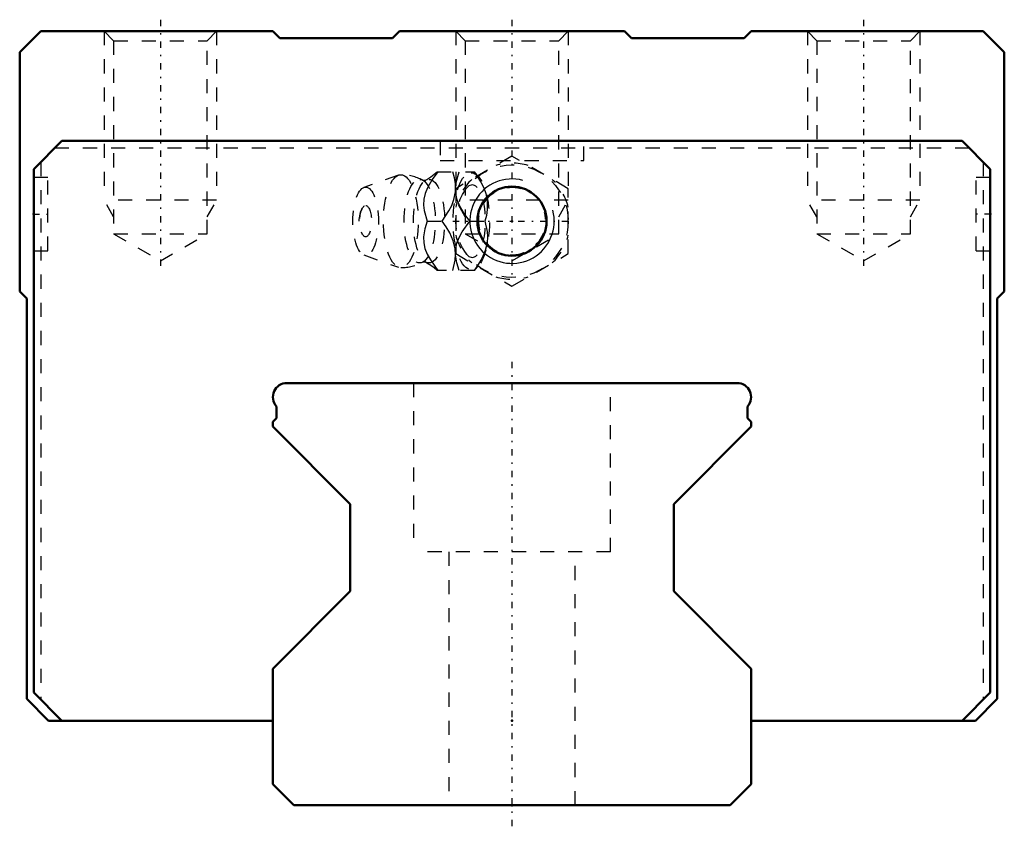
# Model space of a CAD drawing. Header units: millimetres. Extents: x -35 to 35, y -1.5 to 55.8.
import ezdxf

# ---------------------------------------------------------------- set-up
doc = ezdxf.new("R2010")
doc.units = ezdxf.units.MM
doc.linetypes.add('Center', pattern=[1.5, 0.45, -0.5, 0.05, -0.5])
doc.linetypes.add('Dashed', pattern=[2, 1, -1])
for name, color, linetype, lineweight in [('2d ConnectionPoints', 7, 'Continuous', 50), ('AM_0', 7, 'Continuous', 50), ('AM_5', 3, 'Continuous', 25), ('AM_7', 7, 'Center', 25), ('AM_9', 6, 'Dashed', 25)]:
    doc.layers.add(name, color=color, linetype=linetype, lineweight=lineweight)

# ---------------------------------------------------------------- blocks, each defined once
blk = doc.blocks.new('1_SRG_B_M6F_grease_nipple_joint_0_in_SRG35SLR1SS280LHG200BM6F4960001_2')
at = {"layer": 'AM_5', "linetype": 'Dashed'}
blk.add_arc((0, 41.5), 2.386, 75, 15, dxfattribs=at)
at = {"layer": 'AM_7'}
blk.add_line((-4.2, 41.5), (4.2, 41.5), dxfattribs=at)
at = {"layer": 'AM_9'}
for p, q in [((0, 46.119), (-4, 43.809)), ((4, 43.809), (0, 46.119)), ((-5.317, 45), (-2.667, 45)), ((-2.371, 44.651), (-2.667, 45)), ((-8.065, 44.771), (-10.522, 43.903)), ((-4, 43.809), (-4, 39.191)), ((4, 39.191), (4, 43.809)), ((-6.03, 41.5), (-4.96, 41.5)), ((-3.002, 41.5), (-1.932, 41.5)), ((-10.522, 39.097), (-8.065, 38.229)), ((-4, 39.191), (0, 36.881)), ((0, 36.881), (4, 39.191)), ((-2.667, 38), (-5.317, 38)), ((-2.667, 38), (-2.371, 38.349))]:
    blk.add_line(p, q, dxfattribs=at)
for points in [[(-5.273, 45), (-5.673, 44.451), (-6.013, 43.878), (-6.18, 43.469), (-6.273, 43.054), (-6.286, 42.646), (-6.236, 42.25), (-6.03, 41.5)], [(-5.315, 45.002), (-5.331, 44.987), (-5.527, 44.814), (-5.771, 44.631), (-6.063, 44.445), (-6.132, 44.406)], [(-4.96, 41.5), (-4.479, 42.229), (-4.283, 42.625), (-4.136, 43.03), (-4.026, 43.591), (-4.026, 44.16), (-4.092, 44.586), (-4.203, 45)], [(-4.001, 43.436), (-4.002, 43.446), (-4.015, 43.851), (-3.965, 44.25), (-3.759, 45)], [(-2.689, 45), (-2.208, 44.271), (-2.012, 43.875), (-1.865, 43.47), (-1.755, 42.909), (-1.755, 42.34), (-1.821, 41.914), (-1.932, 41.5)], [(-6.128, 44.408), (-6.146, 44.4), (-6.199, 44.387), (-6.277, 44.388), (-6.329, 44.401), (-6.341, 44.407)], [(-3.002, 41.5), (-3.399, 42.046), (-3.742, 42.622), (-3.908, 43.025), (-4.001, 43.436)], [(-6.03, 41.5), (-6.192, 40.951), (-6.285, 40.378), (-6.275, 39.969), (-6.188, 39.554), (-6.024, 39.146), (-5.803, 38.75), (-5.273, 38)], [(-4.203, 38), (-4.038, 38.729), (-4.013, 39.125), (-4.04, 39.53), (-4.174, 40.091), (-4.419, 40.66), (-4.669, 41.086), (-4.96, 41.5)], [(-4.003, 39.552), (-3.917, 39.946), (-3.756, 40.351), (-3.532, 40.75), (-3.002, 41.5)], [(-1.932, 41.5), (-1.767, 40.771), (-1.742, 40.375), (-1.77, 39.97), (-1.903, 39.409), (-2.148, 38.84), (-2.398, 38.414), (-2.689, 38)], [(-4.013, 39.119), (-4.014, 39.122), (-4.006, 39.525), (-4.003, 39.552)], [(-6.341, 38.593), (-6.334, 38.597), (-6.289, 38.61), (-6.216, 38.615), (-6.152, 38.603), (-6.128, 38.592)], [(-6.13, 38.593), (-6.048, 38.547), (-5.774, 38.371), (-5.541, 38.197), (-5.35, 38.031), (-5.311, 37.994)], [(-3.759, 38), (-3.92, 38.546), (-4.013, 39.119)]]:
    blk.add_lwpolyline(points, dxfattribs=at)
blk.add_circle((0, 41.5), 4, dxfattribs=at)
for centre, radius, start, end in [((0, 41.5), 4.12, 73.86243, 106.13757), ((-7.903, 41.5), 3.3, 61.76048, 90), ((0, 41.5), 4.12, 133.86243, 166.13757), ((0, 41.5), 4.12, 13.86243, 46.13757), ((-9.071, 41.5), 1.82, 148.36971, 211.63029), ((0, 41.5), 4.12, 193.86243, 226.13757), ((0, 41.5), 4.12, 313.86243, 346.13757), ((-7.903, 41.5), 3.3, 270, 298.23952), ((0, 41.5), 4.12, 253.86243, 286.13757)]:
    blk.add_arc(centre, radius, start, end, dxfattribs=at)
for centre, major_axis in [((-7.903, 41.5), (0, 3.3)), ((-2.893, 41.5), (0, 3.445)), ((-6.561, 41.5), (0, 2.965)), ((-5.9, 41.5), (0, 2.971)), ((-10.403, 41.5), (0, 2.424)), ((-10.403, 41.5), (0, 1.117))]:
    blk.add_ellipse(centre, major_axis=major_axis, ratio=0.374607, dxfattribs=at)
blk.add_ellipse((-2.841, 41.5), major_axis=(0, -2.572), ratio=0.374607, start_param=5.781061, end_param=9.926902, dxfattribs=at)
blk = doc.blocks.new('2_SRG35SLRSSB_M6F1_Slide25_55_0_in_SRG35SLR1SS280LHG200BM6F4960001_2')
at = {"layer": 'AM_0'}
for p, q in [((-33.5, 55), (-35, 53.5)), ((-17, 55), (-33.5, 55)), ((-16.5, 54.5), (-17, 55)), ((-8, 55), (-8.5, 54.5)), ((8, 55), (-8, 55)), ((8.5, 54.5), (8, 55)), ((17, 55), (16.5, 54.5)), ((33.5, 55), (17, 55)), ((35, 53.5), (33.5, 55)), ((-8.5, 54.5), (-16.5, 54.5)), ((16.5, 54.5), (8.5, 54.5)), ((-35, 53.5), (-35, 36.5)), ((35, 36.5), (35, 53.5)), ((-32, 47.2), (-34, 45.2)), ((32, 47.2), (-32, 47.2)), ((34, 45.2), (32, 47.2)), ((-34, 45.2), (-34, 8)), ((34, 8), (34, 45.2)), ((-35, 36.5), (-34.5, 36)), ((34.5, 36), (35, 36.5)), ((-34.5, 36), (-34.5, 7.55)), ((34.5, 7.55), (34.5, 36)), ((-34, 8), (-32, 6)), ((32, 6), (34, 8)), ((-34.5, 7.55), (-32.95, 6)), ((32.95, 6), (34.5, 7.55)), ((-32.95, 6), (-17, 6)), ((17, 6), (32.95, 6))]:
    blk.add_line(p, q, dxfattribs=at)
blk.add_circle((0, 41.5), 2.458, dxfattribs=at)
at = {"layer": 'AM_5', "linetype": 'Dashed'}
for p, q in [((-29, 55), (-29, 43)), ((-21, 55), (-21, 43)), ((-4, 55), (-4, 43)), ((4, 55), (4, 43)), ((21, 55), (21, 43)), ((29, 55), (29, 43)), ((-21, 43), (-29, 43)), ((-28.323, 41.8), (-29, 43)), ((-21.677, 41.8), (-21, 43)), ((4, 43), (-4, 43)), ((-3.323, 41.8), (-4, 43)), ((3.324, 41.8), (4, 43)), ((29, 43), (21, 43)), ((21.677, 41.8), (21, 43)), ((28.324, 41.8), (29, 43))]:
    blk.add_line(p, q, dxfattribs=at)
at = {"layer": 'AM_5'}
blk.add_arc((0, 41.5), 3, 75, 15, dxfattribs=at)
at = {"layer": 'AM_7'}
for p, q in [((-25, 55.816), (-25, 37.865)), ((0, 55.816), (0, 37.3)), ((25, 55.816), (25, 37.865)), ((-34.05, 42), (-32.95, 42)), ((34.05, 42), (32.95, 42))]:
    blk.add_line(p, q, dxfattribs=at)
at = {"layer": 'AM_9'}
for p, q in [((-29, 55), (-28.323, 54.324)), ((-21.677, 54.324), (-21, 55)), ((-4, 55), (-3.323, 54.324)), ((3.324, 54.324), (4, 55)), ((21, 55), (21.677, 54.324)), ((28.324, 54.324), (29, 55)), ((-28.323, 54.324), (-28.323, 40.6)), ((-28.323, 54.324), (-21.677, 54.324)), ((-21.677, 40.6), (-21.677, 54.324)), ((-3.323, 54.324), (-3.323, 40.6)), ((-3.323, 54.324), (3.324, 54.324)), ((3.324, 40.6), (3.324, 54.324)), ((21.677, 54.324), (21.677, 40.6)), ((21.677, 54.324), (28.324, 54.324)), ((28.324, 40.6), (28.324, 54.324)), ((-5.1, 47.2), (-5.1, 45.8)), ((5.1, 45.8), (5.1, 47.2)), ((-32.5, 46.7), (32.5, 46.7)), ((-33.5, 45.7), (-33.5, 7.5)), ((-5.1, 45.8), (5.1, 45.8)), ((33.5, 45.7), (33.5, 7.5)), ((-33, 44.6), (-34, 44.6)), ((-33, 39.4), (-33, 44.6)), ((33, 39.4), (33, 44.6)), ((34, 44.6), (33, 44.6)), ((-28.323, 40.6), (-25, 38.681)), ((-28.323, 40.6), (-21.677, 40.6)), ((-25, 38.681), (-21.677, 40.6)), ((-3.323, 40.6), (0, 38.681)), ((-3.323, 40.6), (3.324, 40.6)), ((0, 38.681), (3.324, 40.6)), ((21.677, 40.6), (25, 38.681)), ((21.677, 40.6), (28.324, 40.6)), ((25, 38.681), (28.324, 40.6)), ((-34, 39.4), (-33, 39.4)), ((33, 39.4), (34, 39.4))]:
    blk.add_line(p, q, dxfattribs=at)
blk = doc.blocks.new('3_SRG35SLR28020_Track_0_in_SRG35SLR1SS280LHG200BM6F4960001_2')
at = {"layer": 'AM_0'}
for p, q in [((16, 30), (-16, 30)), ((-16.75, 28.339), (-16.75, 27.5)), ((16.75, 27.5), (16.75, 28.339)), ((-16.75, 27.5), (-17, 27.25)), ((17, 27.25), (16.75, 27.5)), ((-17, 27.25), (-17, 26.9)), ((-17, 26.9), (-11.5, 21.4)), ((11.5, 21.4), (17, 26.9)), ((17, 26.9), (17, 27.25)), ((-11.5, 21.4), (-11.5, 15.2)), ((11.5, 15.2), (11.5, 21.4)), ((-11.5, 15.2), (-17, 9.7)), ((17, 9.7), (11.5, 15.2)), ((-17, 9.7), (-17, 1.5)), ((17, 1.5), (17, 9.7)), ((-17, 1.5), (-15.5, 0)), ((15.5, 0), (17, 1.5)), ((-15.5, 0), (15.5, 0))]:
    blk.add_line(p, q, dxfattribs=at)
for centre, start, end in [((-16, 29), 90, 221.40962), ((16, 29), 318.59038, 90)]:
    blk.add_arc(centre, 1, start, end, dxfattribs=at)
at = {"layer": 'AM_7'}
blk.add_line((0, 31.5), (0, -1.5), dxfattribs=at)
at = {"layer": 'AM_9'}
for p, q in [((-7, 30), (-7, 18)), ((7, 18), (7, 30)), ((7, 18), (-7, 18)), ((-4.5, 18), (-4.5, 0)), ((4.5, 0), (4.5, 18))]:
    blk.add_line(p, q, dxfattribs=at)

msp = doc.modelspace()

# ---------------------------------------------------------------- linework, layer by layer
at = {"layer": '2d ConnectionPoints'}
for p in [(-34, 42), (-34, 42), (34, 42), (34, 42), (0, 41.5), (0, 41.5), (0, 6), (0, 6), (0, 0), (0, 0)]:
    msp.add_point(p, dxfattribs=at)

# ---------------------------------------------------------------- block references
for name in ['2_SRG35SLRSSB_M6F1_Slide25_55_0_in_SRG35SLR1SS280LHG200BM6F4960001_2', '1_SRG_B_M6F_grease_nipple_joint_0_in_SRG35SLR1SS280LHG200BM6F4960001_2', '3_SRG35SLR28020_Track_0_in_SRG35SLR1SS280LHG200BM6F4960001_2']:
    msp.add_blockref(name, (0, 0))

doc.saveas('drawing.dxf')
